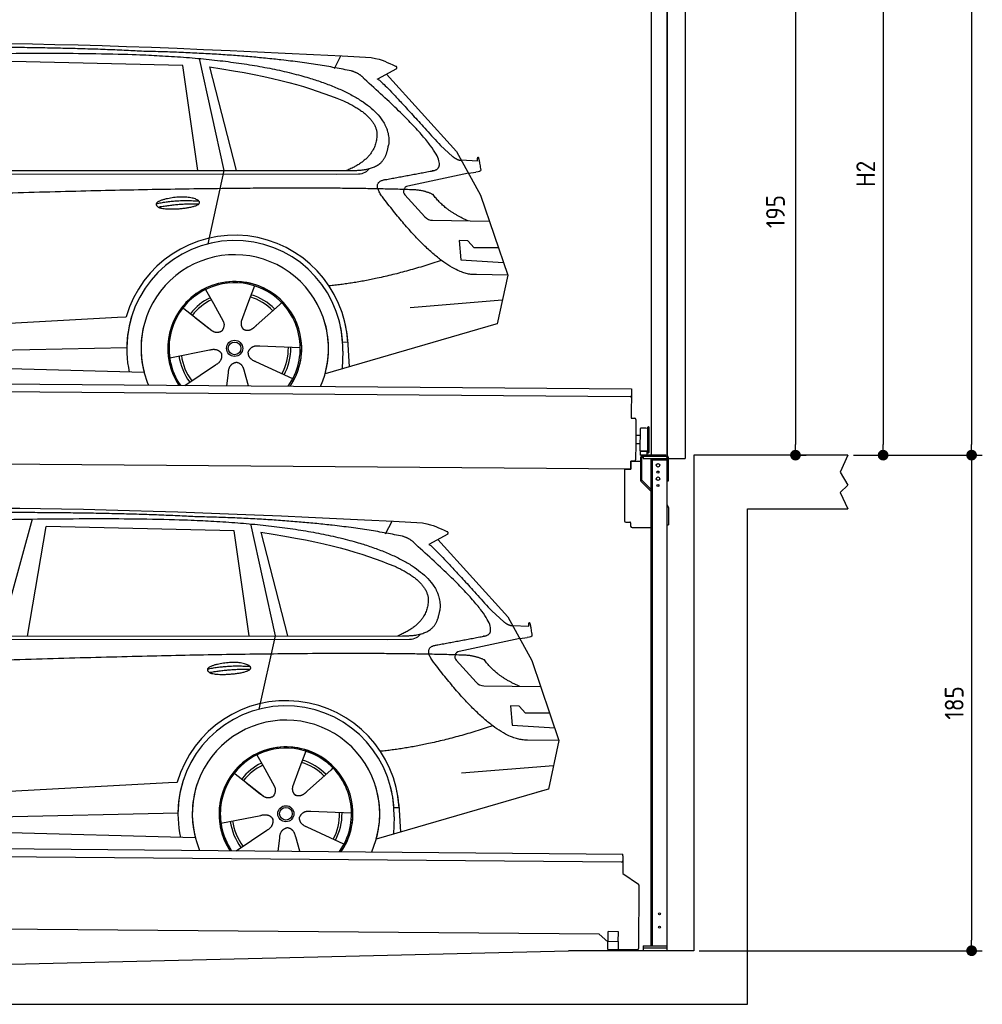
# Model space of a CAD drawing. Header units: millimetres. Extents: x -411 to 6777, y 0 to 6427.
# Tile 5 of 6: x 3183 to 6777, y 0 to 3676. Entities that reach past the tile are written whole.
import ezdxf

# ---------------------------------------------------------------- set-up
doc = ezdxf.new("R2010")
doc.units = ezdxf.units.MM
doc.layers.add('4', color=3, linetype='Continuous')
for name, color, linetype, lineweight in [('car', 10, 'Continuous', 25), ('Plattform', 7, 'Continuous', 25), ('Ständer vorne', 7, 'Continuous', 25), ('Tor', 200, 'Continuous', 25)]:
    doc.layers.add(name, color=color, linetype=linetype, lineweight=lineweight)
doc.styles.get("Standard").update_dxf_attribs({"font": 'ISOCP.SHX'})
doc.dimstyles.new('GEN-ISO', dxfattribs={"dimscale": 20, "dimtxt": 3.5, "dimasz": 2, "dimexe": 2, "dimexo": 1, "dimgap": 1.5, "dimtad": 1, "dimdec": 1, "dimlfac": 0.1, "dimdsep": 46, "dimtxsty": 'STANDARD', "dimblk": 'PUNKT', "dimcen": 2, "dimclrd": 256, "dimclre": 256, "dimclrt": 2, "dimadec": 0, "dimazin": 0, "dimtp": 0.1, "dimtm": 0.1, "dimtfac": 0.71, "dimtdec": 1, "dimtmove": 2, "dimatfit": 3, "dimldrblk": 'PUNKT', "dimfxl": 2, "dimtolj": 1, "dimarcsym": 0})

# ---------------------------------------------------------------- blocks, each defined once
blk = doc.blocks.new('PUNKT')
at = {"layer": '4', "color": 0, "linetype": 'ByBlock'}
blk.add_line((-0.5, 0), (-1, 0), dxfattribs=at)
at = {"layer": '4', "color": 0, "linetype": 'ByBlock', "const_width": 0.5}
blk.add_lwpolyline([(-0.25, 0, 1), (0.25, 0, 1)], format="xyb", close=True, dxfattribs=at)
blk = doc.blocks.new('*D582')
at = {"layer": '4', "lineweight": -2, "transparency": 16777216}
for p, q in [((5720, 5700), (6776.9, 5700)), ((6736.9, 5660), (6736.9, 2090)), ((6295.4, 2050), (6776.9, 2050))]:
    blk.add_line(p, q, dxfattribs=at)
at = {"layer": 'Defpoints', "color": 0, "transparency": 16777216}
for p in [(5700, 5700), (6275.4, 2050), (6736.9, 2050)]:
    blk.add_point(p, dxfattribs=at)
at = {"layer": '4', "lineweight": -2, "transparency": 16777216, "xscale": 40, "yscale": 40, "zscale": 40}
for p, rotation in [((6736.9, 5700), 90), ((6736.9, 2050), 270)]:
    blk.add_blockref('PUNKT', p, dxfattribs=dict(at, rotation=rotation))
at = {"layer": '4', "color": 2, "transparency": 16777216, "insert": (6671.9, 3875), "char_height": 70, "attachment_point": 5, "rotation": 90}
blk.add_mtext('365', dxfattribs=at)
blk = doc.blocks.new('*D583')
at = {"layer": '4', "lineweight": -2, "transparency": 16777216}
for p, q in [((6295.4, 2050), (6776.9, 2050)), ((6736.9, 2010), (6736.9, 240)), ((5720, 200), (6776.9, 200))]:
    blk.add_line(p, q, dxfattribs=at)
at = {"layer": 'Defpoints', "color": 0, "transparency": 16777216}
for p in [(6275.4, 2050), (5700, 200), (6736.9, 200)]:
    blk.add_point(p, dxfattribs=at)
at = {"layer": '4', "lineweight": -2, "transparency": 16777216, "xscale": 40, "yscale": 40, "zscale": 40}
for p, rotation in [((6736.9, 2050), 90), ((6736.9, 200), 270)]:
    blk.add_blockref('PUNKT', p, dxfattribs=dict(at, rotation=rotation))
at = {"layer": '4', "color": 2, "transparency": 16777216, "insert": (6671.9, 1125), "char_height": 70, "attachment_point": 5, "rotation": 90}
blk.add_mtext('185', dxfattribs=at)
blk = doc.blocks.new('*D584')
at = {"layer": '4', "lineweight": -2, "transparency": 16777216}
for p, q in [((5920, 4150), (6446.5, 4150)), ((6406.5, 4110), (6406.5, 2090)), ((6295.4, 2050), (6446.5, 2050))]:
    blk.add_line(p, q, dxfattribs=at)
at = {"layer": 'Defpoints', "color": 0, "transparency": 16777216}
for p in [(5900, 4150), (6275.4, 2050), (6406.5, 2050)]:
    blk.add_point(p, dxfattribs=at)
at = {"layer": '4', "lineweight": -2, "transparency": 16777216, "xscale": 40, "yscale": 40, "zscale": 40}
for p, rotation in [((6406.5, 4150), 90), ((6406.5, 2050), 270)]:
    blk.add_blockref('PUNKT', p, dxfattribs=dict(at, rotation=rotation))
at = {"layer": '4', "color": 2, "transparency": 16777216, "insert": (6341.5, 3100), "char_height": 70, "attachment_point": 5, "rotation": 90}
blk.add_mtext('H2', dxfattribs=at)
blk = doc.blocks.new('*D586')
at = {"layer": '4', "lineweight": -2, "transparency": 16777216}
for p, q in [((5457.5, 4000), (6119.3, 4000)), ((6079.3, 3960), (6079.3, 2090)), ((6099.3, 2050), (6119.3, 2050))]:
    blk.add_line(p, q, dxfattribs=at)
at = {"layer": 'Defpoints', "color": 0, "transparency": 16777216}
for p in [(5437.5, 4000), (6079.3, 2050), (6079.3, 2050)]:
    blk.add_point(p, dxfattribs=at)
at = {"layer": '4', "lineweight": -2, "transparency": 16777216, "xscale": 40, "yscale": 40, "zscale": 40}
for p, rotation in [((6079.3, 4000), 90), ((6079.3, 2050), 270)]:
    blk.add_blockref('PUNKT', p, dxfattribs=dict(at, rotation=rotation))
at = {"layer": '4', "color": 2, "transparency": 16777216, "insert": (6004.7, 2959.2), "char_height": 70, "attachment_point": 5, "rotation": 90}
blk.add_mtext('195', dxfattribs=at)
blk = doc.blocks.new('UG Plattfrom Gl550')
at = {"layer": 'Plattform'}
for p, q in [((498.3, 603.8), (5435.1, 560.7)), ((5429.8, 530.7), (503, 573.7)), ((5435, 554.7), (5434.9, 535.7)), ((5435, 554.7), (5435.1, 560.7)), ((5434.9, 535.7), (5434.5, 488.2)), ((5434.5, 488.2), (5492.9, 448.7)), ((5495.1, 444.5), (5493, 208.2)), ((5347, 261.5), (621.4, 302.7)), ((5378.7, 233.7), (5347, 261.5)), ((5379.7, 235.2), (5380.1, 271.2)), ((5418.1, 270.8), (5380.1, 271.2)), ((5417.7, 234.8), (5418.1, 270.8)), ((5378.5, 205.2), (5378.7, 235.2)), ((5378.7, 235.2), (5418.7, 234.8)), ((5418.5, 204.8), (5418.7, 234.8)), ((5378.5, 205.2), (5418.5, 204.8)), ((5488, 203.2), (5414.8, 203.9))]:
    blk.add_line(p, q, dxfattribs=at)
for centre, radius, start, end in [((5429.9, 535.7), 5, 269.5, 359.5), ((5490.1, 444.5), 5, 359.5, 55.9134), ((5425.8, 243.8), 12, 227.6897, 228.0904), ((5414.9, 208.9), 5, 232.6301, 269.5), ((5488, 208.2), 5, 269.5, 359.5)]:
    blk.add_arc(centre, radius, start, end, dxfattribs=at)
blk = doc.blocks.new('Palette EG Gl550')
at = {"layer": 'Plattform'}
for p, q in [((429.5, 2337), (5467.3, 2298)), ((5462.1, 2268), (434.2, 2307)), ((5467.3, 2298), (5466.5, 2188)), ((5466.5, 2188), (5478.5, 2187.9)), ((5483.4, 2182.8), (5482.7, 2092.8)), ((5499.6, 2065.6), (5500.2, 2149.8)), ((5527.5, 2060.5), (5528.3, 2154.5)), ((5532.3, 2154.5), (5531.5, 2060.5)), ((5501.1, 2122.8), (5484.1, 2123)), ((5482.7, 2092.8), (5482.3, 2032.9)), ((5499.8, 2092.7), (5482.7, 2092.8)), ((5525.9, 2065), (5500.9, 2065)), ((5500.9, 2050), (5500.9, 2065)), ((5512.9, 2065), (5500.9, 2065)), ((5500.9, 2050), (5500.9, 2065)), ((5525.9, 2050), (5525.9, 2065)), ((5525.9, 2050), (5525.9, 2065)), ((5465, 1998), (341.7, 2037.7)), ((5465.2, 2028), (5465, 1998)), ((5465.2, 2028), (5477.2, 2027.9)), ((5477.2, 2027.9), (5465.2, 2028)), ((5500.9, 2050), (5525.9, 2050)), ((5525.9, 2050), (5500.9, 2050))]:
    blk.add_line(p, q, dxfattribs=at)
for centre, radius, start, end in [((5462.1, 2273), 5, 268.5823, 358.5607), ((5478.4, 2182.9), 5, 359.556, 89.556), ((5500.6, 2149.8), 0.4, 91.7323, 179.3444), ((5511.7, 1823.6), 326.8, 87.1739, 91.9438), ((5527.8, 2150.4), 0.4, 266.9623, 359.3444), ((5530.3, 2154.5), 2, 359.3444, 179.3444), ((5500, 2065.6), 0.4, 179.3444, 266.9565), ((5519.7, 2949.4), 884.4, 268.7196, 270.4008), ((5491.8, 3153.4), 1088.9, 271.795, 271.861), ((5527.2, 2064.6), 0.4, 359.556, 91.938), ((5529.5, 2060.5), 2, 179.3444, 359.3444), ((5477.3, 2032.9), 5, 269.556, 359.556)]:
    blk.add_arc(centre, radius, start, end, dxfattribs=at)
blk = doc.blocks.new('Car_EG')
at = {"layer": 'car'}
for p, q in [((3852.9, 3530.7), (3945.7, 3112.4)), ((4357.9, 3493.3), (4382.1, 3540.6)), ((3792.6, 3504.8), (3091, 3521.1)), ((3848.5, 3112.4), (3792.6, 3504.8)), ((3892.2, 3499.7), (3991.7, 3112.5)), ((4589.4, 3492.6), (4519, 3454.1)), ((4552.4, 3472.3), (4814.1, 3184)), ((4754, 3205.6), (4799.2, 3165.4)), ((4814.1, 3184), (4903.3, 3021)), ((4831.7, 3151.8), (4891.9, 3149.2)), ((1721.3, 3102.4), (4364.6, 3099.2)), ((1768.3, 3111.3), (4420.2, 3112.7)), ((3945.7, 3112.4), (3884.9, 2838.8)), ((4364.6, 3099.2), (4447.5, 3099.9)), ((4858.7, 3102.5), (4631.9, 3054.6)), ((4858.7, 3102.5), (4886.4, 3106.3)), ((4621.2, 3021.6), (4695.5, 2939.8)), ((4903.3, 3021), (5004.9, 2722.4)), ((4724.6, 2926.6), (4936.3, 2923.9)), ((4856.4, 2850.6), (4823.7, 2850.9)), ((4823.7, 2850.9), (4829.9, 2779.3)), ((4879.9, 2824.5), (4856.4, 2850.6)), ((4970.4, 2823.7), (4879.9, 2824.5)), ((4829.9, 2779.3), (4988.9, 2769.3)), ((5004.9, 2722.4), (4888, 2723.9)), ((5004.9, 2722.4), (4965.3, 2540.8)), ((3877.2, 2668.5), (3906.3, 2616.1)), ((4059.5, 2682.3), (4034, 2613.6)), ((3905, 2618.5), (3906.3, 2616.1)), ((3906.3, 2616.1), (3942.9, 2549.9)), ((4034, 2613.6), (4010.1, 2549)), ((4153.3, 2611.2), (4065.7, 2533.8)), ((4161.1, 2619.6), (4153.3, 2611.2)), ((4641.2, 2601.4), (4984.6, 2629.2)), ((3789.4, 2602.8), (3900.1, 2515.1)), ((1677.7, 2463), (3547.7, 2565.1)), ((3547.7, 2565.1), (3580.2, 2566.9)), ((3839.5, 2562.9), (3890.8, 2522.3)), ((4960.7, 2539.5), (4322.9, 2353.9)), ((4965.3, 2540.8), (4921.5, 2528.1)), ((4407.9, 2471.2), (4388.7, 2470.2)), ((4407.3, 2483.3), (4412.9, 2380.1)), ((1697, 2410.9), (3582.9, 2452.3)), ((3743, 2413.7), (3891.6, 2442.7)), ((4230.4, 2450.4), (4079.2, 2456.8)), ((4389.1, 2437.7), (4387.4, 2372.7)), ((1598.6, 2413.5), (3647.1, 2360.1)), ((4202.2, 2334.5), (4064.9, 2398.5)), ((3799.2, 2310.6), (3914.4, 2387.1)), ((3956.3, 2309.2), (3962.2, 2357.6)), ((4037, 2308.5), (4022.1, 2362.1))]:
    blk.add_line(p, q, dxfattribs=at)
for radius in [30.1, 23.6]:
    blk.add_circle((3985.4, 2448.7), radius, dxfattribs=at)
for centre, radius, start, end in [((4636, 3035.1), 20, 101.911, 222.2225), ((4725.1, 2966.6), 40, 222.2225, 269.2614), ((3985.9, 2448.2), 422.7, 3.1257, 163.6879), ((3985.9, 2448.2), 403.4, 3.1257, 179.4216), ((3985.9, 2448.2), 350, 344.3697, 194.5808), ((3985.9, 2448.2), 250, 325.66, 212.9259), ((3985.9, 2448.2), 250, 325.66, 212.9259), ((3985.4, 2448.7), 245, 41.4393, 188.2101), ((3985.9, 2448.2), 250, 40.5532, 137.1602), ((3985.4, 2448.7), 209.6, 44.3713, 72.8747), ((3985.4, 2448.7), 209.6, 115.7372, 141.8665), ((3985.4, 2448.7), 200.6, 115.5904, 141.8784), ((3985.4, 2448.7), 200.6, 44.5019, 73.0215), ((3985.4, 2448.7), 245, 0.4019, 44.2101), ((3985.9, 2448.2), 422.7, 163.4862, 163.6879), ((3985.9, 2448.2), 403.4, 162.7346, 179.4216), ((3985.9, 2448.2), 350, 160.1996, 194.5808), ((3985.9, 2448.2), 250, 152.2768, 213.34), ((3985.4, 2448.7), 245, 151.8272, 188.2101), ((3985.9, 2448.2), 350, 344.3697, 17.4023), ((3985.9, 2448.2), 403.4, 3.1257, 14.8673), ((3985.9, 2448.2), 422.7, 3.1257, 14.1157), ((3985.9, 2448.2), 403.4, 172.558, 192.5899), ((3985.9, 2448.2), 350, 171.6006, 202.9387), ((3985.9, 2448.2), 250, 168.6947, 213.34), ((3985.4, 2448.7), 245, 168.6088, 214.2758), ((3985.4, 2448.7), 245, 324.7242, 8.993), ((3985.9, 2448.2), 250, 325.66, 8.9072), ((3985.9, 2448.2), 350, 336.0613, 6.0012), ((3985.9, 2448.2), 403.4, 358.5068, 5.0439), ((3985.9, 2448.2), 422.7, 3.1257, 3.2156), ((3985.4, 2448.7), 200.6, 331.5904, 1.0215), ((3985.4, 2448.7), 209.6, 331.7372, 0.8747), ((3985.4, 2448.7), 209.6, 187.7372, 216.8747), ((3985.4, 2448.7), 200.6, 187.5904, 217.0215)]:
    blk.add_arc(centre, radius, start, end, dxfattribs=at)
for points, degree in [([(2151.2, 3549.7), (2438.8, 3611.3), (3323.8, 3598), (4495.8, 3534.7)], 3), ([(3646, 3557.4), (3297.8, 3576.8), (2681.9, 3572.1)], 2), ([(4420.9, 3484.4), (4120.4, 3547), (3646, 3557.4)], 2), ([(4495.8, 3534.7), (4542.5, 3525.3), (4551.4, 3517), (4588.7, 3501.2)], 3), ([(3892.2, 3499.7), (4146.3, 3460.8), (4259.5, 3425.1), (4392.3, 3372.4)], 3), ([(4589.4, 3492.6), (4591.1, 3494.2), (4591.8, 3497.3), (4591.2, 3500.1), (4588.7, 3501.2)], 4), ([(4470.3, 3453.5), (4452.4, 3475.4), (4420.9, 3484.4)], 2), ([(4732.1, 3113.2), (4821.6, 3141.2), (4470.3, 3453.5)], 2), ([(4519, 3454.1), (4526.8, 3458.3), (4754, 3205.6)], 2), ([(4392.3, 3372.4), (4506.4, 3320.4), (4516.5, 3255.2)], 2), ([(4516.5, 3255.2), (4521.3, 3160.7), (4403.6, 3112.7)], 2), ([(4420.2, 3112.7), (4470.3, 3112.7), (4543.3, 3117.4), (4551.5, 3164.2), (4560.1, 3207.3)], 4), ([(4799.2, 3165.4), (4807.5, 3158.1), (4820.7, 3150.3), (4829.8, 3150.3), (4831.7, 3151.8)], 4), ([(4891.9, 3149.2), (4893.5, 3188.1), (4904.1, 3113.8)], 2), ([(4519, 3132.3), (4519.1, 3132.4), (4519.1, 3132.4), (4519.2, 3132.4)], 3), ([(4447.5, 3099.9), (4466.8, 3100.5), (4481.6, 3109.5), (4488.9, 3119.7)], 3), ([(4904.1, 3113.8), (4904.4, 3110.1), (4898.8, 3108.4), (4886.4, 3106.3)], 3), ([(4537, 3014.2), (4493.2, 3072.9), (4553.2, 3079.5)], 2), ([(4638.8, 3041), (3762.4, 3069.4), (1329.3, 2957.2)], 2), ([(4888, 2723.9), (4762.3, 2716.8), (4537, 3014.2)], 2), ([(4726.5, 3022.6), (4689.3, 3041), (4638.8, 3041)], 2), ([(4857.1, 2924.9), (4771.7, 2960.8), (4726.5, 3022.6)], 2), ([(3692.9, 2988.9), (3768.5, 3005.1), (3851.9, 2998.6)], 2), ([(3700, 2976), (3774.1, 2989.9), (3852, 2988.5)], 2), ([(4756.6, 2776.5), (4531.2, 2701.1), (4338.2, 2681.7)], 2), ([(3891, 2522.3), (3914.3, 2500.4), (3937.6, 2513.8)], 2), ([(3891.6, 2442.7), (3922.3, 2451.4), (3936.9, 2428.8)], 2), ([(3914.4, 2387.1), (3942.4, 2402.5), (3936.9, 2428.8)], 2), ([(4064.9, 2398.5), (4034.9, 2409.5), (4036.4, 2436.3)], 2), ([(4079.2, 2456.8), (4047.4, 2460.8), (4036.4, 2436.3)], 2), ([(3962.2, 2357.6), (3963.4, 2389.5), (3989.4, 2396.4)], 2), ([(4022.1, 2362.1), (4016.1, 2393.5), (3989.4, 2396.4)], 2)]:
    blk.add_open_spline(points, degree=degree, dxfattribs=at)
for points, degree, knots in [([(2320.7, 3536), (2347.3, 3538), (2486.7, 3539.9), (3508.2, 3560), (4128.4, 3553.6), (4583.8, 3381), (4560.1, 3207.3)], 4, [0.0821318, 0.0821318, 0.0821318, 0.0821318, 0.0821318, 0.258851, 0.508851, 1, 1, 1, 1, 1]), ([(4553.2, 3079.5), (4720.1, 3110.6), (4722.9, 3111.2), (4731.3, 3113), (4732.1, 3113.2)], 1, [0.1611508, 0.1611508, 1, 1.0196119, 1.078724, 1.0847856, 1.0847856]), ([(3700, 2976), (3676.6, 2992.6), (3722.1, 3007.9), (3805, 3027.3), (3897.6, 2993.4), (3835.4, 2970.2), (3726.3, 2964), (3704.9, 2973), (3700, 2976)], 5, [0, 0, 0, 0, 0, 0, 0.300106, 0.500106, 0.700106, 1, 1, 1, 1, 1, 1]), ([(3942.9, 2549.9), (3944.5, 2545.8), (3945.5, 2541.8), (3945.8, 2537.9), (3946.5, 2529.3), (3943.7, 2521.3), (3937.6, 2513.8)], 3, [0.2167758, 0.2167758, 0.2167758, 0.2167758, 0.4600873, 0.4600873, 0.4600873, 1, 1, 1, 1]), ([(4010.1, 2549), (4009.5, 2545.8), (4009.3, 2542.8), (4009.3, 2539.9), (4009.7, 2537.1), (4010.4, 2531.3), (4012.5, 2526), (4016, 2521.4), (4020.9, 2518.4)], 4, [0.3191838, 0.3191838, 0.3191838, 0.3191838, 0.3191838, 0.5438253, 0.5438253, 0.5438253, 0.5438253, 1, 1, 1, 1, 1]), ([(4065.7, 2533.8), (4065.7, 2533.8), (4065.7, 2533.8), (4065.7, 2533.8), (4065.7, 2533.8), (4056.6, 2524.1), (4045.9, 2514.2), (4031.6, 2511.8), (4020.9, 2518.4)], 4, [-0.000003, -0.000003, -0.000003, -0.000003, -0.000003, 0, 0, 0, 0, 1, 1, 1, 1, 1])]:
    blk.add_open_spline(points, degree=degree, knots=knots, dxfattribs=at)
blk = doc.blocks.new('Car_147')
at = {"layer": 'car'}
for p, q in [((3229.2, 1811.5), (3109.9, 1374.6)), ((4549.3, 1756), (4573.5, 1803.3)), ((3211.6, 1374.7), (3282.4, 1783.8)), ((3983.9, 1767.5), (3282.4, 1783.8)), ((4039.9, 1375.1), (3983.9, 1767.5)), ((4044.3, 1793.4), (4137.1, 1375.1)), ((4083.5, 1762.4), (4183.1, 1375.2)), ((4780.8, 1755.3), (4710.3, 1716.8)), ((4743.8, 1735), (5005.5, 1446.7)), ((4945.4, 1468.3), (4990.6, 1428.1)), ((5005.5, 1446.7), (5094.6, 1283.7)), ((5023.1, 1414.5), (5083.3, 1411.9)), ((1912.6, 1365.1), (4556, 1361.9)), ((1959.6, 1374), (4611.6, 1375.4)), ((4137.1, 1375.1), (4076.2, 1101.5)), ((4556, 1361.9), (4638.8, 1362.6)), ((5050.1, 1365.2), (4823.2, 1317.3)), ((5050.1, 1365.2), (5077.8, 1369)), ((4812.5, 1284.3), (4886.8, 1202.4)), ((5094.6, 1283.7), (5196.3, 985.1)), ((4915.9, 1189.3), (5127.7, 1186.6)), ((5047.7, 1113.3), (5015.1, 1113.6)), ((5015.1, 1113.6), (5021.3, 1042)), ((5071.3, 1087.2), (5047.7, 1113.3)), ((5161.8, 1086.4), (5071.3, 1087.2)), ((5021.3, 1042), (5180.3, 1032)), ((5196.3, 985.1), (5079.4, 986.6)), ((5196.3, 985.1), (5156.7, 803.5)), ((4068.6, 931.2), (4097.7, 878.8)), ((4250.9, 945), (4225.3, 876.3)), ((4352.4, 882.3), (4344.6, 873.9)), ((4832.5, 864.1), (5175.9, 891.9)), ((3980.8, 865.5), (4091.4, 777.8)), ((4096.4, 881.2), (4097.7, 878.8)), ((4097.7, 878.8), (4134.2, 812.6)), ((4225.3, 876.3), (4201.5, 811.7)), ((4344.6, 873.9), (4257.1, 796.5)), ((1869, 725.7), (3739, 827.8)), ((3739, 827.8), (3771.5, 829.6)), ((4030.9, 825.6), (4082.1, 785)), ((5152, 802.2), (4514.3, 616.6)), ((5156.7, 803.5), (5112.9, 790.8)), ((4598.6, 746), (4604.3, 642.8)), ((1888.4, 673.6), (3774.2, 715)), ((3934.3, 676.4), (4082.9, 705.4)), ((4421.8, 713.1), (4270.5, 719.5)), ((4580.5, 700.4), (4578.8, 635.4)), ((4599.3, 733.9), (4580, 732.9)), ((1789.9, 676.2), (3838.5, 622.8)), ((3990.6, 573.3), (4105.7, 649.8)), ((4393.5, 597.2), (4256.3, 661.2)), ((4147.6, 571.9), (4153.6, 620.3)), ((4228.4, 571.2), (4213.4, 624.8))]:
    blk.add_line(p, q, dxfattribs=at)
for radius in [30.1, 23.6]:
    blk.add_circle((4176.8, 711.4), radius, dxfattribs=at)
for centre, radius, start, end in [((4827.3, 1297.8), 20, 101.911, 222.2225), ((4916.5, 1229.3), 40, 222.2225, 269.2614), ((4177.2, 710.9), 422.7, 3.1257, 163.6879), ((4177.2, 710.9), 403.4, 3.1257, 179.4216), ((4177.2, 710.9), 350, 344.3697, 194.5808), ((4177.2, 710.9), 250, 325.66, 212.9259), ((4177.2, 710.9), 250, 325.66, 212.9259), ((4176.8, 711.4), 245, 41.4393, 188.2101), ((4177.2, 710.9), 250, 40.5532, 137.1602), ((4176.8, 711.4), 209.6, 115.7372, 141.8665), ((4176.8, 711.4), 200.6, 115.5904, 141.8784), ((4176.8, 711.4), 200.6, 44.5019, 73.0215), ((4176.8, 711.4), 209.6, 44.3713, 72.8747), ((4176.8, 711.4), 245, 0.4019, 44.2101), ((4177.2, 710.9), 422.7, 163.4862, 163.6879), ((4177.2, 710.9), 403.4, 162.7346, 179.4216), ((4177.2, 710.9), 350, 160.1996, 194.5808), ((4177.2, 710.9), 250, 152.2768, 213.34), ((4176.8, 711.4), 245, 151.8272, 188.2101), ((4177.2, 710.9), 350, 344.3697, 17.4023), ((4177.2, 710.9), 403.4, 3.1257, 14.8673), ((4177.2, 710.9), 422.7, 3.1257, 14.1157), ((4177.2, 710.9), 403.4, 172.558, 192.5899), ((4177.2, 710.9), 350, 171.6006, 202.9387), ((4177.2, 710.9), 250, 168.6947, 213.34), ((4176.8, 711.4), 245, 168.6088, 214.2758), ((4176.8, 711.4), 245, 324.7242, 8.993), ((4177.2, 710.9), 250, 325.66, 8.9072), ((4177.2, 710.9), 350, 336.0613, 6.0012), ((4177.2, 710.9), 403.4, 358.5068, 5.0439), ((4176.8, 711.4), 200.6, 331.5904, 1.0215), ((4176.8, 711.4), 209.6, 331.7372, 0.8747), ((4177.2, 710.9), 422.7, 3.1257, 3.2156), ((4176.8, 711.4), 209.6, 187.7372, 216.8747), ((4176.8, 711.4), 200.6, 187.5904, 217.0215)]:
    blk.add_arc(centre, radius, start, end, dxfattribs=at)
for points, degree in [([(2342.5, 1812.4), (2630.1, 1874), (3515.1, 1860.7), (4687.1, 1797.4)], 3), ([(3837.4, 1820.1), (3489.2, 1839.5), (2873.2, 1834.8)], 2), ([(4612.3, 1747.1), (4311.7, 1809.7), (3837.4, 1820.1)], 2), ([(4687.1, 1797.4), (4733.9, 1788), (4742.7, 1779.7), (4780.1, 1763.9)], 3), ([(4083.5, 1762.4), (4337.6, 1723.5), (4450.8, 1687.8), (4583.6, 1635.1)], 3), ([(4661.7, 1716.2), (4643.8, 1738.1), (4612.3, 1747.1)], 2), ([(4780.8, 1755.3), (4782.4, 1756.9), (4783.1, 1760), (4782.6, 1762.8), (4780.1, 1763.9)], 4), ([(4923.5, 1375.9), (5012.9, 1403.9), (4661.7, 1716.2)], 2), ([(4710.3, 1716.8), (4718.2, 1721), (4945.4, 1468.3)], 2), ([(4583.6, 1635.1), (4697.7, 1583.1), (4707.9, 1517.9)], 2), ([(4707.9, 1517.9), (4712.6, 1423.4), (4594.9, 1375.4)], 2), ([(4611.6, 1375.4), (4661.6, 1375.4), (4734.7, 1380.1), (4742.8, 1426.9), (4751.5, 1470)], 4), ([(4990.6, 1428.1), (4998.8, 1420.7), (5012.1, 1413), (5021.2, 1413), (5023.1, 1414.5)], 4), ([(5083.3, 1411.9), (5084.8, 1450.8), (5095.5, 1376.5)], 2), ([(4638.8, 1362.6), (4658.1, 1363.2), (4672.9, 1372.2), (4680.2, 1382.4)], 3), ([(4710.3, 1395), (4710.4, 1395.1), (4710.5, 1395.1), (4710.6, 1395.1)], 3), ([(5095.5, 1376.5), (5095.7, 1372.8), (5090.2, 1371.1), (5077.8, 1368.9)], 3), ([(4728.4, 1276.9), (4684.6, 1335.6), (4744.6, 1342.2)], 2), ([(4830.2, 1303.7), (3953.8, 1332.1), (1520.6, 1219.9)], 2), ([(4917.9, 1285.3), (4880.6, 1303.7), (4830.2, 1303.7)], 2), ([(3884.3, 1251.6), (3959.8, 1267.8), (4043.3, 1261.3)], 2), ([(3891.3, 1238.7), (3965.5, 1252.6), (4043.4, 1251.2)], 2), ([(5079.4, 986.6), (4953.6, 979.5), (4728.4, 1276.9)], 2), ([(5048.4, 1187.6), (4963.1, 1223.5), (4917.9, 1285.3)], 2), ([(4947.9, 1039.2), (4722.5, 963.8), (4529.6, 944.4)], 2), ([(4082.4, 785), (4105.7, 763.1), (4129, 776.5)], 2), ([(4082.9, 705.4), (4113.7, 714.1), (4128.3, 691.5)], 2), ([(4256.3, 661.2), (4226.3, 672.2), (4227.8, 699)], 2), ([(4270.5, 719.5), (4238.8, 723.5), (4227.8, 699)], 2), ([(4105.7, 649.8), (4133.7, 665.2), (4128.3, 691.5)], 2), ([(4153.6, 620.3), (4154.8, 652.2), (4180.7, 659.1)], 2), ([(4213.4, 624.8), (4207.4, 656.2), (4180.7, 659.1)], 2)]:
    blk.add_open_spline(points, degree=degree, dxfattribs=at)
for points, degree, knots in [([(2512.1, 1798.7), (2538.6, 1800.7), (2678.1, 1802.6), (3699.5, 1822.7), (4319.8, 1816.3), (4775.2, 1643.7), (4751.5, 1470)], 4, [0.0821318, 0.0821318, 0.0821318, 0.0821318, 0.0821318, 0.258851, 0.508851, 1, 1, 1, 1, 1]), ([(4744.6, 1342.2), (4911.5, 1373.3), (4914.3, 1373.9), (4922.6, 1375.7), (4923.5, 1375.9)], 1, [0.1611508, 0.1611508, 1, 1.0196119, 1.078724, 1.0847856, 1.0847856]), ([(3891.3, 1238.7), (3867.9, 1255.3), (3913.5, 1270.6), (3996.3, 1290), (4089, 1256.1), (4026.8, 1232.9), (3917.6, 1226.7), (3896.2, 1235.7), (3891.3, 1238.7)], 5, [0, 0, 0, 0, 0, 0, 0.300106, 0.500106, 0.700106, 1, 1, 1, 1, 1, 1]), ([(4134.2, 812.6), (4135.9, 808.5), (4136.9, 804.5), (4137.2, 800.6), (4137.8, 792), (4135.1, 784), (4129, 776.5)], 3, [0.2167758, 0.2167758, 0.2167758, 0.2167758, 0.4600873, 0.4600873, 0.4600873, 1, 1, 1, 1]), ([(4201.5, 811.7), (4200.9, 808.5), (4200.6, 805.5), (4200.7, 802.6), (4201, 799.8), (4201.8, 794), (4203.8, 788.7), (4207.4, 784.1), (4212.3, 781.1)], 4, [0.3191838, 0.3191838, 0.3191838, 0.3191838, 0.3191838, 0.5438253, 0.5438253, 0.5438253, 0.5438253, 1, 1, 1, 1, 1]), ([(4257.1, 796.5), (4257.1, 796.5), (4257.1, 796.5), (4257.1, 796.5), (4257.1, 796.5), (4248, 786.8), (4237.3, 776.9), (4223, 774.5), (4212.3, 781.1)], 4, [-0.000003, -0.000003, -0.000003, -0.000003, -0.000003, 0, 0, 0, 0, 1, 1, 1, 1, 1])]:
    blk.add_open_spline(points, degree=degree, knots=knots, dxfattribs=at)
blk = doc.blocks.new('Ständer_vorne_GT185')
at = {"layer": 'Ständer vorne'}
for p, q in [((5465, 1998), (5465.2, 2028)), ((5465.2, 2028), (5501, 2027.7)), ((5501, 2040), (5501, 1957.2)), ((5506.1, 1957.2), (5506.1, 2040)), ((5595, 2050), (5511, 2050)), ((5511, 2045), (5511, 2037)), ((5511, 2037), (5600, 2037)), ((5595.1, 2045), (5511.1, 2045)), ((5540, 218), (5540, 2037)), ((5540, 2032), (5600, 2032)), ((5545, 218), (5545, 2032)), ((5600, 200), (5600, 2040)), ((5605, 1954), (5605, 2040)), ((5441, 1998.2), (5441, 1805)), ((5441, 1998.2), (5465, 1998)), ((5510.3, 1943.9), (5504.1, 1950)), ((5507.6, 1953.7), (5512.7, 1948.6)), ((5512.7, 1948.6), (5540, 1921.8)), ((5600, 1954), (5605, 1954)), ((5510.3, 1943.9), (5539.8, 1915)), ((5600, 1864), (5602, 1862.1)), ((5605, 1854.9), (5605, 1790)), ((5446, 1800), (5461.5, 1800)), ((5464, 1797.5), (5464, 1785)), ((5469, 1780), (5540, 1780)), ((5600, 1790), (5605, 1790)), ((5511, 218), (5600, 218)), ((5511, 218), (5511, 200)), ((5600, 210), (5511, 210)), ((5600, 200), (5511, 200))]:
    blk.add_line(p, q, dxfattribs=at)
for centre, radius in [((5566, 2012), 6.5), ((5566, 1987), 3.7), ((5566, 1962), 6.5), ((5566, 1937), 3.7), ((5571.4, 338), 3.7), ((5571.4, 288), 3.7)]:
    blk.add_circle(centre, radius, dxfattribs=at)
for centre, radius, start, end in [((5511.1, 2039.9), 10.1, 90.1445, 179.6512), ((5511.1, 2040), 5, 90, 180), ((5595, 2040), 10, 0, 90), ((5595, 2040), 5, 0, 90), ((5511.1, 1957.2), 10.1, 180, 225.5525), ((5511.1, 1957.2), 5, 179.6711, 225.5525), ((5595, 1854.9), 10, 0, 45.8814), ((5446, 1805), 5, 180, 270), ((5461.5, 1797.5), 2.5, 0, 90), ((5469, 1785), 5, 180, 270)]:
    blk.add_arc(centre, radius, start, end, dxfattribs=at)
blk = doc.blocks.new('Tor 335 bis 365 Gebäude')
at = {"layer": 'Tor'}
for p, q in [((5465.6, 5064.5), (5465.6, 5363)), ((5465.6, 5363), (5668, 5363)), ((5668, 4757.1), (5668, 5363)), ((5557, 5064.5), (5465.6, 5064.5)), ((5557, 5064.5), (5557, 4763)), ((5562, 4757.1), (5600, 4757.1)), ((5600, 4757.1), (5600, 4757)), ((5668, 4757), (5668, 4757.1)), ((5600, 2037), (5668, 2037))]:
    blk.add_line(p, q, dxfattribs=at)
at = {"layer": 'Tor', "lineweight": 25}
blk.add_line((5600, 4757.1), (5600, 2037), dxfattribs=at)
at = {"layer": 'Tor'}
blk.add_lwpolyline([(5668, 4757.1), (5668, 2037)], dxfattribs=at)
blk.add_arc((5563, 4763), 6, 180, 260.4059, dxfattribs=at)
blk = doc.blocks.new('Ständer vorne ab 340')
at = {"layer": 'Ständer vorne'}
for p, q in [((5240, 5182), (5240, 4882)), ((5490, 5182), (5240, 5182)), ((5490, 5162), (5490, 5182)), ((5540, 5162), (5490, 5162)), ((5540, 4932), (5540, 5162)), ((5540.2, 5062), (5539.8, 5062)), ((5540, 5062), (5540, 2050)), ((5600, 5062), (5540, 5062)), ((5600, 2048.7), (5600, 5062)), ((5490, 4882), (5490, 4932)), ((5490, 4932), (5540, 4932)), ((5240, 4882), (5490, 4882)), ((5540, 4777.4), (5540, 4778.4)), ((5511.2, 2045), (5511.2, 2037)), ((5595.1, 2045), (5511.2, 2045)), ((5511.2, 2037), (5600, 2037)), ((5600, 2037), (5600, 2040))]:
    blk.add_line(p, q, dxfattribs=at)
blk = doc.blocks.new('Gebäude_365_GT185')
for p, q in [((6275.4, 2050), (5700, 2050)), ((5700, 2050), (5700, 200)), ((6275.4, 2050), (6246.4, 1985.9)), ((6246.4, 1985.9), (6274.3, 1938)), ((6274.3, 1938), (6246.4, 1911)), ((6246.4, 1911), (6275.4, 1850)), ((5900, 0), (5900, 1850)), ((5900, 1850), (6275.4, 1850)), ((3000, 146.1), (5231.6, 200)), ((5700, 200), (5231.6, 200)), ((0, 0), (5900, 0))]:
    blk.add_line(p, q)

msp = doc.modelspace()

# ---------------------------------------------------------------- block references
for name in ['Gebäude_365_GT185', 'Car_EG', 'Palette EG Gl550', 'Ständer_vorne_GT185', 'Car_147', 'UG Plattfrom Gl550']:
    msp.add_blockref(name, (0, 0))
at = {"layer": 'Ständer vorne'}
msp.add_blockref('Ständer vorne ab 340', (0, 0), dxfattribs=at)
at = {"layer": 'Tor'}
msp.add_blockref('Tor 335 bis 365 Gebäude', (0, 0), dxfattribs=at)

# ---------------------------------------------------------------- dimensions: what is measured, and where the dimension line sits
at = {"layer": '4'}
for base, p1, p2, override, picture, middle in [((6736.86, 2050), (5700, 5700), (6275.45, 2050), {"dimdec": 0, "dimtdec": 3, "dimtolj": 0}, '*D582', (6671.86, 3875)), ((6736.86, 200), (6275.45, 2050), (5700, 200), {"dimtdec": 3, "dimtolj": 0}, '*D583', (6671.86, 1125))]:
    dim = msp.add_linear_dim(base=base, p1=p1, p2=p2, angle=90, dimstyle='GEN-ISO', override=override, dxfattribs=at)
    dim.commit()
    dim.dimension.update_dxf_attribs({"geometry": picture, "text_midpoint": middle})
dim = msp.add_linear_dim(base=(6406.55, 2050), p1=(5900, 4150), p2=(6275.45, 2050), angle=90, text='H2', dimstyle='GEN-ISO', override={"dimdec": 0, "dimtdec": 3, "dimtolj": 0}, dxfattribs=at)
dim.commit()
dim.dimension.update_dxf_attribs({"geometry": '*D584', "text_midpoint": (6341.54, 3100)})
dim = msp.add_linear_dim(base=(6079.31, 2050), p1=(5437.5, 3999.97), p2=(6079.31, 2050), angle=90, dimstyle='GEN-ISO', override={"dimtdec": 3, "dimtolj": 0}, dxfattribs=at)
dim.commit()
dim.dimension.update_dxf_attribs({"geometry": '*D586', "text_midpoint": (6004.71, 2959.23), "dimtype": 160})

doc.saveas('drawing.dxf')
